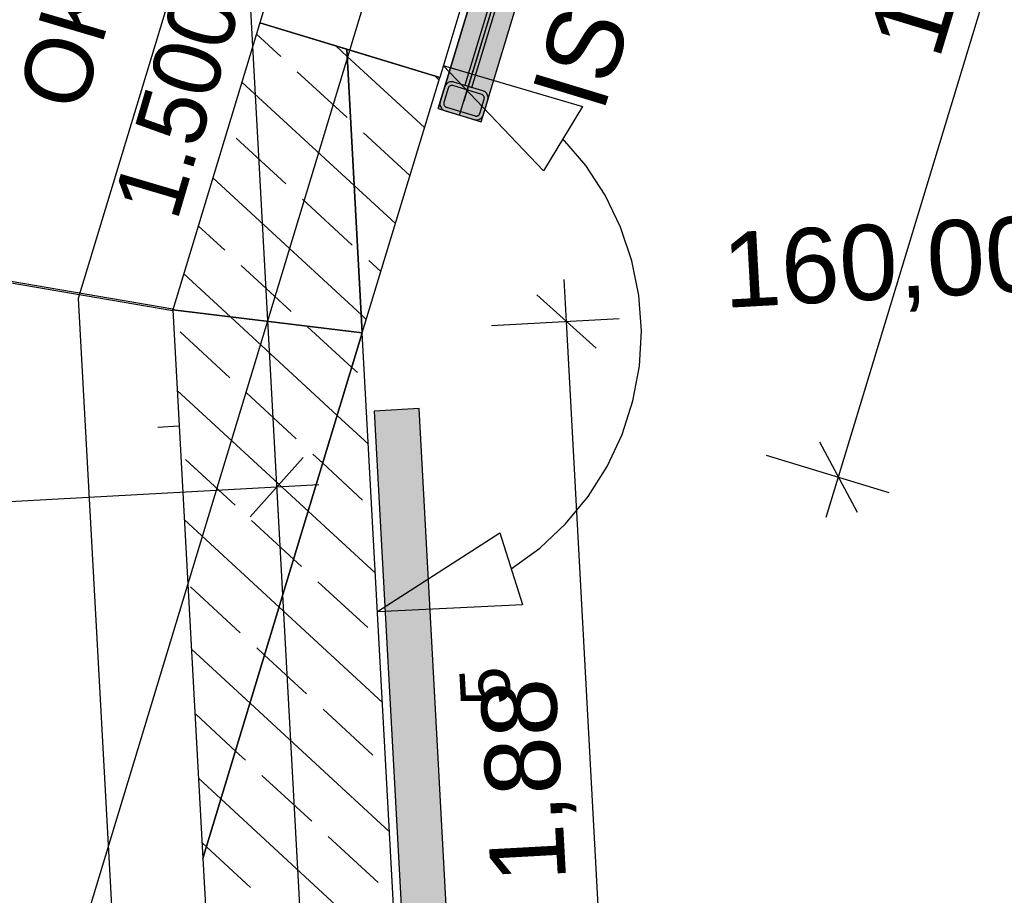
# Model space of a CAD drawing. Extents: x 199 to 1388, y 138 to 979.
# Tile 66 of 155: x 573 to 599, y 585 to 608. Entities that reach past the tile are written whole.
import ezdxf
from ezdxf.lldxf.tags import DXFTag

# ---------------------------------------------------------------- set-up
doc = ezdxf.new("R2010")
doc.units = 0
doc.layers.get('0').update_dxf_attribs({"lineweight": 25})
for name, color, linetype, lineweight, true_color in [('01AFU Allgemein Bemaßung-A07ET47HDI', 7, 'Continuous', 25, 0x848484), ('20 Fundament-A07ET47RDI', 7, 'Continuous', 25, 0x848484), ('20 Höhen Schwellen', 7, 'Continuous', 25, 0x848484), ('20 Innenwände-A07ET47KDI', 7, 'Continuous', 25, 0x848484), ('20 Platzbedarf Schieber', 7, 'Continuous', 25, 0x848484), ('20 Schieber', 7, 'Continuous', 25, 0x848484), ('20 Zaun innen', 7, 'Continuous', 25, 0x848484), ('A-0', 7, 'Continuous', 25, 0x848484), ('UPO_Loop2', 140, 'Continuous', 30, 0x00bfff), ('Uponor_ZonenGrenze', 1, 'Continuous', 25, 0xff0000)]:
    doc.layers.add(name, color=color, linetype=linetype, lineweight=lineweight, true_color=true_color)
doc.layers.add('02 Raster Gebäude-A07ET47NDI', color=7, linetype='Continuous', lineweight=25)
doc.layers.add('IS_Wandheizung', color=7, linetype='Continuous', lineweight=25)
doc.styles.get("Standard").update_dxf_attribs({"font": 'arial.ttf'})
tags = doc.linetypes.add('Raster-A07ET47ODI', pattern=[0.2, 0.1, -0.05, 0, -0.05]).pattern_tags.tags
tags[10:11] = [DXFTag(74, 4), DXFTag(75, 0), DXFTag(340, '0'), DXFTag(46, 1.0), DXFTag(50, 0.0), DXFTag(44, 0.0), DXFTag(45, 0.0)]
tags[8:9] = [DXFTag(74, 4), DXFTag(75, 0), DXFTag(340, '0'), DXFTag(46, 1.0), DXFTag(50, 0.0), DXFTag(44, 0.0), DXFTag(45, 0.0)]
tags[6:7] = [DXFTag(74, 4), DXFTag(75, 0), DXFTag(340, '0'), DXFTag(46, 1.0), DXFTag(50, 0.0), DXFTag(44, 0.0), DXFTag(45, 0.0)]
tags[4:5] = [DXFTag(74, 4), DXFTag(75, 0), DXFTag(340, '0'), DXFTag(46, 1.0), DXFTag(50, 0.0), DXFTag(44, 0.0), DXFTag(45, 0.0)]
tags = doc.linetypes.add('Strichlinie eng-A07ET47GDI', pattern=[0.115, 0.075, -0.04]).pattern_tags.tags
tags[6:7] = [DXFTag(74, 4), DXFTag(75, 0), DXFTag(340, '0'), DXFTag(46, 1.0), DXFTag(50, 0.0), DXFTag(44, 0.0), DXFTag(45, 0.0)]
tags[4:5] = [DXFTag(74, 4), DXFTag(75, 0), DXFTag(340, '0'), DXFTag(46, 1.0), DXFTag(50, 0.0), DXFTag(44, 0.0), DXFTag(45, 0.0)]
tags = doc.linetypes.add('Strichpunktx2', pattern=[2, 1, -0.5, 0, -0.5]).pattern_tags.tags
tags[10:11] = [DXFTag(74, 4), DXFTag(75, 0), DXFTag(340, '0'), DXFTag(46, 1.0), DXFTag(50, 0.0), DXFTag(44, 0.0), DXFTag(45, 0.0)]
tags[8:9] = [DXFTag(74, 4), DXFTag(75, 0), DXFTag(340, '0'), DXFTag(46, 1.0), DXFTag(50, 0.0), DXFTag(44, 0.0), DXFTag(45, 0.0)]
tags[6:7] = [DXFTag(74, 4), DXFTag(75, 0), DXFTag(340, '0'), DXFTag(46, 1.0), DXFTag(50, 0.0), DXFTag(44, 0.0), DXFTag(45, 0.0)]
tags[4:5] = [DXFTag(74, 4), DXFTag(75, 0), DXFTag(340, '0'), DXFTag(46, 1.0), DXFTag(50, 0.0), DXFTag(44, 0.0), DXFTag(45, 0.0)]
tags = doc.linetypes.add('Öffnungslinie Tür Fenster-A07ET47JDI', pattern=[0.115, 0.075, -0.04]).pattern_tags.tags
tags[6:7] = [DXFTag(74, 4), DXFTag(75, 0), DXFTag(340, '0'), DXFTag(46, 1.0), DXFTag(50, 0.0), DXFTag(44, 0.0), DXFTag(45, 0.0)]
tags[4:5] = [DXFTag(74, 4), DXFTag(75, 0), DXFTag(340, '0'), DXFTag(46, 1.0), DXFTag(50, 0.0), DXFTag(44, 0.0), DXFTag(45, 0.0)]

# ---------------------------------------------------------------- blocks, each defined once
blk = doc.blocks.new('Referenz-A07ET47ZDI', base_point=(226.995, 158.1))
at = {"layer": '01AFU Allgemein Bemaßung-A07ET47HDI'}
for p, q in [((602.616, 622.428), (594.604, 596.019)), ((584.094, 606.967), (587.8, 605.875)), ((584.094, 606.967), (586.758, 604.168)), ((587.8, 605.875), (586.758, 604.168)), ((587.889, 604.305), (587.279, 605.022)), ((588.404, 603.516), (587.889, 604.305)), ((588.814, 602.669), (588.404, 603.516)), ((589.114, 601.776), (588.814, 602.669)), ((589.299, 600.853), (589.114, 601.776)), ((587.374, 600.157), (587.312, 601.28)), ((588.163, 599.449), (586.584, 600.865)), ((589.365, 599.914), (589.299, 600.853)), ((588.778, 600.233), (585.376, 600.048)), ((589.42, 562.526), (587.374, 600.157)), ((589.312, 598.973), (589.365, 599.914)), ((589.14, 598.048), (589.312, 598.973)), ((588.853, 597.151), (589.14, 598.048)), ((579.551, 597.752), (579.738, 594.351)), ((588.454, 596.298), (588.853, 597.151)), ((594.104, 596.954), (595.104, 595.084)), ((592.69, 596.6), (595.95, 595.611)), ((578.953, 594.965), (580.369, 596.545)), ((587.951, 595.502), (588.454, 596.298)), ((580.784, 595.816), (579.661, 595.755)), ((594.604, 596.019), (594.277, 594.942)), ((579.661, 595.755), (497.071, 591.234)), ((587.351, 594.777), (587.951, 595.502)), ((586.664, 594.133), (587.351, 594.777)), ((582.345, 592.447), (585.597, 594.534)), ((585.597, 594.534), (586.205, 592.628)), ((585.901, 593.581), (586.664, 594.133)), ((582.345, 592.447), (586.205, 592.628))]:
    blk.add_line(p, q, dxfattribs=at)
at = {"layer": '02 Raster Gebäude-A07ET47NDI', "linetype": 'Raster-A07ET47ODI', "ltscale": 56.250004}
for p, q in [((560.453, 946.656), (597.382, 272.02)), ((485.302, 289.756), (645.908, 819.451))]:
    blk.add_line(p, q, dxfattribs=at)
at = {"layer": '20 Fundament-A07ET47RDI', "linetype": 'Öffnungslinie Tür Fenster-A07ET47JDI', "ltscale": 56.250004}
for p, q in [((627.758, 776.823), (574.379, 600.772)), ((574.379, 600.772), (581.457, 471.46))]:
    blk.add_line(p, q, dxfattribs=at)
at = {"layer": '20 Innenwände-A07ET47KDI', "linetype": 'Strichlinie eng-A07ET47GDI', "ltscale": 109.375}
for p, q in [((581.536, 615.761), (579.214, 608.105)), ((586.321, 614.31), (583.999, 606.654)), ((579.214, 608.105), (583.999, 606.654))]:
    blk.add_line(p, q, dxfattribs=at)
at = {"layer": '20 Innenwände-A07ET47KDI'}
for p, q in [((579.214, 608.105), (576.899, 600.468)), ((579.214, 608.105), (583.999, 606.654)), ((579.769, 607.211), (579.124, 607.805)), ((581.537, 607.212), (581.232, 607.493)), ((583.593, 605.316), (581.537, 607.212)), ((581.533, 605.584), (580.21, 606.804)), ((581.94, 599.861), (583.999, 606.654)), ((583.98, 606.592), (583.87, 606.693)), ((581.725, 603.774), (578.737, 606.53)), ((579.906, 603.819), (578.583, 605.039)), ((583.207, 604.04), (581.974, 605.177)), ((581.914, 600.336), (577.963, 603.978)), ((582.82, 602.765), (581.725, 603.774)), ((581.67, 602.192), (580.347, 603.412)), ((578.279, 602.055), (577.576, 602.703)), ((580.044, 600.428), (578.72, 601.648)), ((582.433, 601.489), (582.112, 601.786)), ((578.429, 600.284), (577.19, 601.427)), ((576.899, 600.468), (577.698, 585.872)), ((581.273, 597.662), (578.429, 600.284)), ((582.046, 600.213), (581.914, 600.336)), ((581.66, 598.938), (580.485, 600.021)), ((578.417, 598.663), (577.093, 599.884)), ((583.016, 580.205), (581.94, 599.861)), ((581.808, 598.801), (581.66, 598.938)), ((580.499, 595.111), (577.016, 598.322)), ((580.181, 597.037), (578.858, 598.257)), ((582.102, 596.898), (581.273, 597.662)), ((580.886, 596.386), (580.622, 596.63)), ((578.554, 595.272), (577.231, 596.492)), ((581.945, 595.41), (580.886, 596.386)), ((582.29, 593.46), (580.499, 595.111)), ((579.726, 592.56), (577.205, 594.884)), ((580.112, 593.835), (578.995, 594.865)), ((580.318, 593.645), (580.112, 593.835)), ((582.083, 592.018), (580.76, 593.238)), ((578.692, 591.881), (577.368, 593.101)), ((582.478, 590.021), (579.726, 592.56)), ((578.952, 590.008), (577.393, 591.446)), ((579.339, 591.284), (579.133, 591.474)), ((580.456, 590.254), (579.339, 591.284)), ((582.666, 586.583), (578.952, 590.008)), ((582.22, 588.627), (580.897, 589.847)), ((578.565, 588.733), (577.506, 589.71)), ((578.829, 588.489), (578.565, 588.733)), ((578.179, 587.457), (577.581, 588.008)), ((580.593, 586.863), (579.27, 588.083)), ((582.855, 583.145), (578.179, 587.457)), ((582.358, 585.236), (581.035, 586.456)), ((577.792, 586.181), (577.675, 586.289)), ((578.966, 585.098), (577.792, 586.181)), ((577.698, 585.872), (578.023, 579.931))]:
    blk.add_line(p, q, dxfattribs=at)
at = {"layer": '20 Platzbedarf Schieber', "linetype": 'Strichlinie eng-A07ET47GDI', "ltscale": 56.250004}
for p, q in [((589.305, 623.465), (583.956, 605.822)), ((585.104, 605.473), (590.454, 623.116)), ((583.956, 605.822), (585.104, 605.473)), ((583.452, 597.844), (582.254, 597.778)), ((582.254, 597.778), (584.134, 563.429)), ((585.332, 563.495), (583.452, 597.844))]:
    blk.add_line(p, q, dxfattribs=at)
at = {"layer": '20 Platzbedarf Schieber'}
for points in [[(585.104, 605.822), (583.956, 605.822), (585.104, 609.61)], [(585.104, 605.473), (586.359, 609.61), (585.104, 609.61)], [(585.104, 605.473), (585.104, 605.822), (583.956, 605.822)], [(583.452, 597.778), (582.254, 597.778), (583.452, 597.844)], [(583.452, 575.889), (583.452, 597.778), (582.254, 597.778)], [(583.887, 575.889), (583.452, 575.889), (583.452, 597.844)], [(584.134, 585.384), (583.699, 585.384), (583.452, 597.844)], [(584.134, 563.429), (584.134, 585.384), (583.699, 585.384)], [(585.332, 563.495), (584.134, 563.495), (584.134, 585.384)]]:
    blk.add_solid(points, dxfattribs=at)
at = {"layer": '20 Schieber', "linetype": 'Strichpunktx2', "ltscale": 56.250004}
for p, q in [((584.53, 605.648), (589.819, 623.092)), ((584.646, 606.03), (587.171, 614.356))]:
    blk.add_line(p, q, dxfattribs=at)
at = {"layer": '20 Schieber'}
for p, q in [((583.956, 605.822), (586.712, 614.913)), ((585.104, 605.473), (587.861, 614.565)), ((584.13, 606.396), (584.014, 606.013)), ((584.226, 606.367), (584.11, 605.984)), ((584.139, 606.42), (584.13, 606.396)), ((584.151, 606.443), (584.139, 606.42)), ((584.167, 606.465), (584.151, 606.443)), ((584.185, 606.484), (584.167, 606.465)), ((584.205, 606.5), (584.185, 606.484)), ((584.227, 606.514), (584.205, 606.5)), ((584.23, 606.379), (584.226, 606.367)), ((584.251, 606.525), (584.227, 606.514)), ((584.236, 606.391), (584.23, 606.379)), ((584.244, 606.401), (584.236, 606.391)), ((584.253, 606.411), (584.244, 606.401)), ((584.276, 606.533), (584.251, 606.525)), ((584.263, 606.419), (584.253, 606.411)), ((584.274, 606.426), (584.263, 606.419)), ((584.286, 606.431), (584.274, 606.426)), ((584.302, 606.537), (584.276, 606.533)), ((584.299, 606.435), (584.286, 606.431)), ((584.311, 606.437), (584.299, 606.435)), ((584.328, 606.538), (584.302, 606.537)), ((584.325, 606.438), (584.311, 606.437)), ((584.338, 606.436), (584.325, 606.438)), ((584.354, 606.535), (584.328, 606.538)), ((584.35, 606.434), (584.338, 606.436)), ((585.116, 606.201), (584.35, 606.434)), ((584.379, 606.529), (584.354, 606.535)), ((585.145, 606.297), (584.379, 606.529)), ((585.169, 606.288), (585.145, 606.297)), ((585.067, 605.694), (585.183, 606.077)), ((585.128, 606.197), (585.116, 606.201)), ((585.14, 606.191), (585.128, 606.197)), ((585.15, 606.183), (585.14, 606.191)), ((585.16, 606.174), (585.15, 606.183)), ((585.168, 606.164), (585.16, 606.174)), ((585.162, 605.665), (585.278, 606.048)), ((585.175, 606.153), (585.168, 606.164)), ((585.192, 606.276), (585.169, 606.288)), ((585.18, 606.141), (585.175, 606.153)), ((585.184, 606.128), (585.18, 606.141)), ((585.183, 606.077), (585.186, 606.089)), ((585.186, 606.115), (585.184, 606.128)), ((585.187, 606.102), (585.186, 606.115)), ((585.186, 606.089), (585.187, 606.102)), ((585.214, 606.26), (585.192, 606.276)), ((585.233, 606.242), (585.214, 606.26)), ((585.249, 606.222), (585.233, 606.242)), ((585.263, 606.2), (585.249, 606.222)), ((585.274, 606.176), (585.263, 606.2)), ((585.282, 606.151), (585.274, 606.176)), ((585.278, 606.048), (585.284, 606.073)), ((585.286, 606.125), (585.282, 606.151)), ((585.284, 606.073), (585.287, 606.099)), ((585.287, 606.099), (585.286, 606.125)), ((583.956, 605.822), (585.104, 605.473)), ((584.008, 605.988), (584.005, 605.962)), ((584.005, 605.962), (584.006, 605.935)), ((584.006, 605.935), (584.01, 605.91)), ((584.014, 606.013), (584.008, 605.988)), ((584.01, 605.91), (584.018, 605.885)), ((584.018, 605.885), (584.029, 605.861)), ((584.029, 605.861), (584.043, 605.838)), ((584.043, 605.838), (584.059, 605.818)), ((584.059, 605.818), (584.078, 605.8)), ((584.078, 605.8), (584.1, 605.785)), ((584.1, 605.785), (584.123, 605.773)), ((584.107, 605.971), (584.105, 605.958)), ((584.105, 605.958), (584.106, 605.945)), ((584.106, 605.945), (584.108, 605.932)), ((584.11, 605.984), (584.107, 605.971)), ((584.108, 605.932), (584.112, 605.92)), ((584.112, 605.92), (584.117, 605.908)), ((584.117, 605.908), (584.124, 605.897)), ((584.123, 605.773), (584.147, 605.764)), ((584.124, 605.897), (584.132, 605.887)), ((584.132, 605.887), (584.142, 605.878)), ((584.142, 605.878), (584.152, 605.87)), ((584.152, 605.87), (584.164, 605.864)), ((584.164, 605.864), (584.176, 605.859)), ((584.176, 605.859), (584.942, 605.627)), ((584.147, 605.764), (584.913, 605.531)), ((584.913, 605.531), (584.938, 605.526)), ((584.938, 605.526), (584.964, 605.523)), ((584.942, 605.627), (584.955, 605.624)), ((584.955, 605.624), (584.968, 605.623)), ((584.964, 605.523), (584.99, 605.524)), ((584.968, 605.623), (584.981, 605.623)), ((584.981, 605.623), (584.994, 605.625)), ((584.99, 605.524), (585.016, 605.528)), ((584.994, 605.625), (585.006, 605.629)), ((585.006, 605.629), (585.018, 605.635)), ((585.016, 605.528), (585.041, 605.536)), ((585.018, 605.635), (585.029, 605.642)), ((585.029, 605.642), (585.039, 605.65)), ((585.039, 605.65), (585.048, 605.659)), ((585.041, 605.536), (585.065, 605.547)), ((585.048, 605.659), (585.056, 605.67)), ((585.056, 605.67), (585.062, 605.682)), ((585.062, 605.682), (585.067, 605.694)), ((585.065, 605.547), (585.087, 605.56)), ((585.087, 605.56), (585.108, 605.577)), ((585.108, 605.577), (585.125, 605.596)), ((585.125, 605.596), (585.141, 605.617)), ((585.141, 605.617), (585.153, 605.64)), ((585.153, 605.64), (585.162, 605.665))]:
    blk.add_line(p, q, dxfattribs=at)
at = {"layer": '20 Schieber', "linetype": 'Strichlinie eng-A07ET47GDI', "ltscale": 56.250004}
for p, q in [((586.988, 614.098), (584.666, 606.442)), ((584.858, 606.384), (587.179, 614.04)), ((584.666, 606.442), (584.858, 606.384))]:
    blk.add_line(p, q, dxfattribs=at)
at = {"layer": '20 Schieber', "linetype": 'ByBlock', "ltscale": 56.250004}
for p, q in [((585.067, 605.694), (585.067, 605.694)), ((585.162, 605.665), (585.162, 605.665))]:
    blk.add_line(p, q, dxfattribs=at)
at = {"layer": '20 Zaun innen'}
for p, q in [((562.259, 602.95), (576.896, 600.449)), ((576.902, 600.488), (562.266, 602.99)), ((576.896, 600.449), (576.902, 600.488))]:
    blk.add_line(p, q, dxfattribs=at)
at = {"layer": 'A-0', "linetype": 'Continuous', "ltscale": 312.5}
for p, q in [((589.305, 623.465), (583.956, 605.822)), ((585.104, 605.473), (590.454, 623.116)), ((579.214, 608.105), (576.899, 600.468)), ((581.527, 607.404), (579.214, 608.105)), ((581.94, 599.861), (581.527, 607.404)), ((581.527, 607.404), (581.94, 599.861)), ((583.999, 606.654), (581.527, 607.404)), ((581.94, 599.861), (583.999, 606.654)), ((583.956, 605.822), (585.104, 605.473)), ((581.94, 599.861), (576.899, 600.468)), ((576.899, 600.468), (577.698, 585.872)), ((576.899, 600.468), (581.94, 599.861)), ((577.698, 585.872), (581.94, 599.861)), ((581.94, 599.861), (577.698, 585.872)), ((583.016, 580.205), (581.94, 599.861)), ((583.452, 597.844), (582.254, 597.778)), ((582.254, 597.778), (584.134, 563.429)), ((585.332, 563.495), (583.452, 597.844)), ((577.698, 585.872), (578.023, 579.931))]:
    blk.add_line(p, q, dxfattribs=at)
at = {"layer": '01AFU Allgemein Bemaßung-A07ET47HDI', "linetype": 'ByBlock', "ltscale": 40.625, "attachment_point": 1}
for s, insert, char_height, rotation in [('{\\fArial;1,38}', (595.368, 607.664), 2, 73.1224), ('{\\fArial;160,00°}', (591.471, 602.517), 2, 3.1332), ('{\\fArial;5}', (584.57, 589.91), 1.32, 93.1127), ('{\\fArial;1,88}', (585.369, 585.17), 2, 93.1127)]:
    blk.add_mtext(s, dxfattribs=dict(at, insert=insert, char_height=char_height, rotation=rotation))
at = {"layer": '20 Höhen Schwellen', "char_height": 1.8, "attachment_point": 1, "rotation": 73.5614}
for s, insert in [('{\\fCentury Gothic;OK}', (572.746, 606.19)), ('{\\fCentury Gothic;1.500}', (575.28, 603.301))]:
    blk.add_mtext(s, dxfattribs=dict(at, insert=insert))
at = {"layer": '20 Innenwände-A07ET47KDI', "linetype": 'Continuous', "ltscale": 56.250004, "insert": (586.431, 606.257), "char_height": 2, "attachment_point": 1, "rotation": 73.1324}
blk.add_mtext('{\\fCentury Gothic;IS}', dxfattribs=at)
blk = doc.blocks.new('Polylinie-A07ET483DI', base_point=(297.398, 529.422))
at = {"color": 0, "linetype": 'ByBlock', "lineweight": -2, "ltscale": 0.25}
for points in [[(569.039, 601.659), (568.621, 601.659), (620.926, 772.796)], [(568.621, 601.659), (620.926, 772.796), (620.508, 772.796)]]:
    blk.add_solid(points, dxfattribs=at)
blk = doc.blocks.new('Polylinie-A07ET48BDI', base_point=(310.777, 417.864))
at = {"color": 0, "linetype": 'ByBlock', "lineweight": -2, "ltscale": 0.25}
for points in [[(577.421, 474.981), (571.352, 600.456), (570.551, 600.456)], [(578.223, 474.981), (577.421, 474.981), (571.352, 600.456)]]:
    blk.add_solid(points, dxfattribs=at)

msp = doc.modelspace()

# ---------------------------------------------------------------- linework, layer by layer
at = {"layer": 'IS_Wandheizung', "color": 7, "linetype": 'Continuous', "lineweight": 25, "ltscale": 0.25}
msp.add_line((577.057, 597.374), (576.498, 597.343), dxfattribs=at)

# ---------------------------------------------------------------- block references
at = {"layer": 'UPO_Loop2', "color": 219, "lineweight": 80, "ltscale": 4000.00006, "true_color": 0x642165}
msp.add_blockref('Referenz-A07ET47ZDI', (226.995, 158.1), dxfattribs=at)
at = {"layer": 'Uponor_ZonenGrenze', "ltscale": 0.25}
for name, p in [('Polylinie-A07ET483DI', (297.398, 529.422)), ('Polylinie-A07ET48BDI', (310.777, 417.864))]:
    msp.add_blockref(name, p, dxfattribs=at)

doc.saveas('drawing.dxf')
